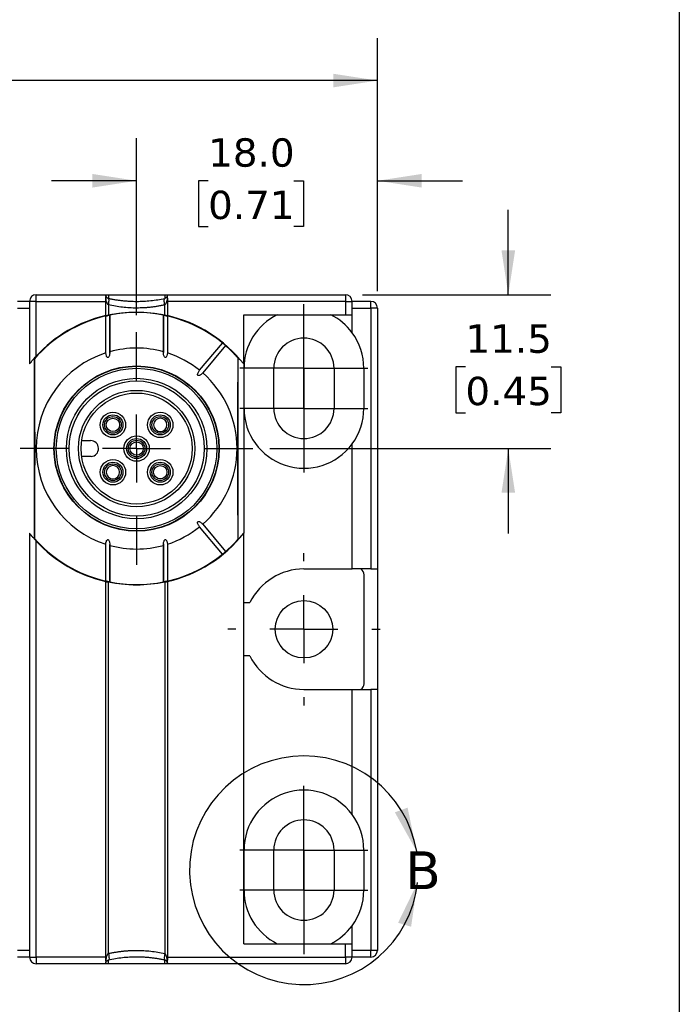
# Model space of a CAD drawing. Header units: millimetres. Extents: x 6 to 273, y 6 to 210.
# Tile 43 of 44: x 224 to 273, y 76 to 149. Entities that reach past the tile are written whole.
import ezdxf

# ---------------------------------------------------------------- set-up
doc = ezdxf.new("R2010")
doc.units = ezdxf.units.MM
doc.linetypes.add('SLD-Center', pattern=[19.05, 15.24, -1.27, 1.27, -1.27])
doc.linetypes.add('SLD-Solid', pattern=[0])
doc.layers.add('CENTER', color=40, linetype='SLD-Center')
doc.layers.add('DIMENSIONS', color=140, linetype='SLD-Solid', lineweight=25)
doc.layers.add('TEXT', color=140, linetype='SLD-Solid', lineweight=25)
doc.styles.add('SLDTEXTSTYLE0', font='VERDANA.TTF')
doc.dimstyles.new('SLDDIMSTYLE0', dxfattribs={"dimtxt": 2.158008, "dimasz": 3.302, "dimexe": 0, "dimexo": 0.0625, "dimgap": 0.539502, "dimtad": 0, "dimtih": 1, "dimtoh": 1, "dimrnd": 1e-09, "dimzin": 4, "dimdsep": 46, "dimtxsty": 'SLDTEXTSTYLE0', "dimsah": 1, "dimcen": 0.09, "dimadec": 0, "dimazin": 1, "dimtfac": 1, "dimtofl": 0, "dimtmove": 0, "dimatfit": 3, "dimfxl": 0, "dimfrac": 2, "dimtolj": 1, "dimtzin": 12, "dimarcsym": 0})
doc.dimstyles.new('SLDDIMSTYLE2', dxfattribs={"dimtxt": 2.158008, "dimasz": 3.302, "dimexe": 0, "dimexo": 0.0625, "dimgap": 0.539502, "dimtad": 0, "dimtih": 1, "dimtoh": 1, "dimrnd": 1e-09, "dimzin": 12, "dimdsep": 46, "dimtxsty": 'SLDTEXTSTYLE0', "dimsah": 1, "dimcen": 0.09, "dimadec": 0, "dimazin": 3, "dimtfac": 1, "dimtmove": 0, "dimatfit": 0, "dimfxl": 0, "dimfrac": 2, "dimtolj": 1, "dimtzin": 12, "dimarcsym": 0})
doc.dimstyles.new('SLDDIMSTYLE3', dxfattribs={"dimtxt": 2.158008, "dimasz": 3.302, "dimexe": 0, "dimexo": 0.0625, "dimgap": 0.539502, "dimtad": 0, "dimtih": 1, "dimtoh": 1, "dimrnd": 1e-09, "dimzin": 4, "dimdsep": 46, "dimtxsty": 'SLDTEXTSTYLE0', "dimsah": 1, "dimcen": 0.09, "dimadec": 0, "dimazin": 1, "dimtfac": 1, "dimtmove": 0, "dimatfit": 0, "dimfxl": 0, "dimfrac": 2, "dimtolj": 1, "dimtzin": 12, "dimarcsym": 0})

# ---------------------------------------------------------------- blocks, each defined once
blk = doc.blocks.new('_D_3')
at = {"layer": 'DIMENSIONS'}
for p, q in [((260.272, 128.586), (260.272, 134.936)), ((249.368, 128.586), (263.447, 128.586)), ((257.066, 123.19), (256.341, 123.19)), ((256.341, 123.19), (256.341, 119.761)), ((263.479, 123.19), (264.203, 123.19)), ((264.203, 123.19), (264.203, 119.761)), ((256.341, 119.761), (257.066, 119.761)), ((264.203, 119.761), (263.479, 119.761)), ((242.458, 117.086), (263.447, 117.086)), ((260.272, 117.086), (260.272, 110.736))]:
    blk.add_line(p, q, dxfattribs=at)
for points in [[(260.272, 128.586), (260.78, 131.888), (259.764, 131.888)], [(260.272, 117.086), (259.764, 113.784), (260.78, 113.784)]]:
    blk.add_solid(points, dxfattribs=at)
at = {"layer": 'DIMENSIONS', "char_height": 2.1167, "attachment_point": 1, "style": 'SLDTEXTSTYLE0'}
for s, insert in [('11.5', (257.066, 126.362)), ('0.45', (257.066, 122.449))]:
    blk.add_mtext(s, dxfattribs=dict(at, insert=insert))
blk = doc.blocks.new('_D_4')
at = {"layer": 'DIMENSIONS'}
for p, q in [((232.498, 127.046), (232.498, 140.273)), ((250.498, 128.856), (250.498, 140.273)), ((232.498, 137.098), (226.148, 137.098)), ((237.84, 137.098), (237.115, 137.098)), ((237.115, 137.098), (237.115, 133.669)), ((244.253, 137.098), (244.977, 137.098)), ((244.977, 137.098), (244.977, 133.669)), ((250.498, 137.098), (256.848, 137.098)), ((237.115, 133.669), (237.84, 133.669)), ((244.977, 133.669), (244.253, 133.669))]:
    blk.add_line(p, q, dxfattribs=at)
for points in [[(232.498, 137.098), (229.196, 137.606), (229.196, 136.59)], [(250.498, 137.098), (253.8, 136.59), (253.8, 137.606)]]:
    blk.add_solid(points, dxfattribs=at)
at = {"layer": 'DIMENSIONS', "char_height": 2.1167, "attachment_point": 1, "style": 'SLDTEXTSTYLE0'}
for s, insert in [('18.0', (237.84, 140.27)), ('0.71', (237.84, 136.357))]:
    blk.add_mtext(s, dxfattribs=dict(at, insert=insert))
blk = doc.blocks.new('_D_5')
at = {"layer": 'DIMENSIONS'}
for p, q in [((124.498, 129.356), (124.498, 147.761)), ((250.498, 128.856), (250.498, 147.761)), ((124.498, 144.586), (185.828, 144.586)), ((188.753, 144.586), (188.028, 144.586)), ((188.028, 144.586), (188.028, 141.156)), ((195.165, 144.586), (195.89, 144.586)), ((195.89, 144.586), (195.89, 141.156)), ((250.498, 144.586), (198.09, 144.586)), ((188.028, 141.156), (188.753, 141.156)), ((195.89, 141.156), (195.165, 141.156))]:
    blk.add_line(p, q, dxfattribs=at)
for points in [[(124.498, 144.586), (127.8, 144.078), (127.8, 145.094)], [(250.498, 144.586), (247.196, 145.094), (247.196, 144.078)]]:
    blk.add_solid(points, dxfattribs=at)
at = {"layer": 'DIMENSIONS', "char_height": 2.1167, "attachment_point": 1, "style": 'SLDTEXTSTYLE0'}
for s, insert in [('126.0', (187.855, 147.758)), ('4.96', (188.753, 143.845))]:
    blk.add_mtext(s, dxfattribs=dict(at, insert=insert))
blk = doc.blocks.new('SW_CENTERMARKSYMBOL_4')
at = {"layer": 'CENTER', "color": 0}
for p, q in [((0, 5.08), (0, 8.69)), ((0, 0), (0, 2.54)), ((-5.08, 0), (-8.69, 0)), ((0, 0), (-2.54, 0)), ((0, 0), (0, -2.54)), ((0, 0), (2.54, 0)), ((5.08, 0), (8.69, 0)), ((0, -5.08), (0, -8.69))]:
    blk.add_line(p, q, dxfattribs=at)
blk = doc.blocks.new('SW_CENTERMARKSYMBOL_9')
at = {"layer": 'CENTER', "color": 0}
for p, q in [((0, 5.08), (0, 5.69)), ((0, 0), (0, 2.54)), ((-5.08, 0), (-5.69, 0)), ((0, 0), (-2.54, 0)), ((0, 0), (0, -2.54)), ((0, 0), (2.54, 0)), ((5.08, 0), (5.69, 0)), ((0, -5.08), (0, -5.69))]:
    blk.add_line(p, q, dxfattribs=at)
blk = doc.blocks.new('SW_CENTERMARKSYMBOL_10')
at = {"layer": 'CENTER', "color": 0}
for p, q in [((0, 2.54), (0, 4.79)), ((0, 0), (0, 2.54)), ((-2.54, 0), (-4.79, 0)), ((0, 0), (-2.54, 0)), ((0, 0), (0, -2.54)), ((0, 0), (2.54, 0)), ((2.54, 0), (4.79, 0)), ((0, -2.54), (0, -4.79))]:
    blk.add_line(p, q, dxfattribs=at)
blk = doc.blocks.new('SW_CENTERMARKSYMBOL_11')
at = {"layer": 'CENTER', "color": 0}
for p, q in [((0, 2.54), (0, 4.79)), ((0, 0), (0, 2.54)), ((-2.54, 0), (-4.79, 0)), ((0, 0), (-2.54, 0)), ((0, 0), (0, -2.54)), ((0, 0), (2.54, 0)), ((2.54, 0), (4.79, 0)), ((0, -2.54), (0, -4.79))]:
    blk.add_line(p, q, dxfattribs=at)
blk = doc.blocks.new('SW_CENTERMARKSYMBOL_12')
at = {"layer": 'CENTER', "color": 0}
for p, q in [((0, 2.54), (0, 4.79)), ((0, 0), (0, 2.54)), ((-2.54, 0), (-4.79, 0)), ((0, 0), (-2.54, 0)), ((0, 0), (0, -2.54)), ((0, 0), (2.54, 0)), ((2.54, 0), (4.79, 0)), ((0, -2.54), (0, -4.79))]:
    blk.add_line(p, q, dxfattribs=at)
blk = doc.blocks.new('SW_CENTERMARKSYMBOL_13')
at = {"layer": 'CENTER', "color": 0}
for p, q in [((0, 2.54), (0, 4.79)), ((0, 0), (0, 2.54)), ((-2.54, 0), (-4.79, 0)), ((0, 0), (-2.54, 0)), ((0, 0), (0, -2.54)), ((0, 0), (2.54, 0)), ((2.54, 0), (4.79, 0)), ((0, -2.54), (0, -4.79))]:
    blk.add_line(p, q, dxfattribs=at)

msp = doc.modelspace()

# ---------------------------------------------------------------- linework, layer by layer
for p, q in [((224.498, 128.086), (223.598, 128.086)), ((224.498, 128.086), (224.498, 127.586)), ((224.998, 128.086), (224.498, 128.086)), ((224.998, 128.086), (224.998, 128.586)), ((224.998, 128.586), (230.198, 128.586)), ((224.998, 123.999), (224.998, 128.086)), ((224.998, 128.086), (230.198, 128.086)), ((230.198, 128.554), (230.198, 128.586)), ((230.198, 128.586), (230.395, 128.586)), ((230.198, 128.086), (230.198, 128.262)), ((230.198, 127.023), (230.198, 128.086)), ((230.395, 128.586), (230.395, 128.31)), ((230.395, 128.586), (234.6, 128.586)), ((234.6, 128.586), (234.6, 128.31)), ((234.6, 128.586), (234.798, 128.586)), ((234.798, 128.586), (248.098, 128.586)), ((234.798, 128.586), (234.798, 128.554)), ((234.798, 128.262), (234.798, 128.086)), ((234.798, 128.086), (234.798, 127.023)), ((248.098, 128.086), (234.798, 128.086)), ((248.098, 128.586), (248.098, 128.086)), ((248.098, 128.086), (248.098, 127.086)), ((248.098, 128.086), (248.598, 128.086)), ((248.598, 127.586), (248.598, 128.086)), ((249.998, 128.086), (248.598, 128.086)), ((249.998, 127.586), (249.998, 128.086)), ((223.598, 127.586), (224.498, 127.586)), ((224.498, 127.586), (224.498, 123.414)), ((230.395, 127.821), (230.395, 127.067)), ((234.6, 127.067), (234.6, 127.821)), ((248.598, 127.086), (248.598, 127.586)), ((248.598, 127.586), (249.998, 127.586)), ((249.998, 127.586), (249.998, 108.086)), ((250.498, 127.586), (249.998, 127.586)), ((250.498, 127.586), (250.498, 108.086)), ((230.199, 124.232), (230.199, 126.993)), ((230.497, 127.058), (230.497, 124.321)), ((230.498, 124.194), (230.498, 127.07)), ((234.498, 127.073), (234.498, 124.262)), ((234.499, 124.321), (234.499, 127.058)), ((234.797, 126.993), (234.797, 124.232)), ((240.498, 127.086), (248.098, 127.086)), ((240.498, 123.414), (240.498, 127.086)), ((248.098, 127.086), (248.598, 127.086)), ((248.598, 125.744), (248.598, 127.086)), ((237.207, 122.932), (238.92, 124.973)), ((239.149, 124.78), (237.437, 122.739)), ((224.848, 123.795), (224.857, 123.798)), ((224.848, 123.795), (224.848, 110.377)), ((240.089, 123.855), (240.098, 123.851)), ((240.098, 110.321), (240.098, 123.851)), ((240.498, 123.414), (240.498, 110.758)), ((240.523, 120.086), (240.523, 123.086)), ((242.748, 120.086), (242.748, 123.086)), ((247.248, 123.086), (247.248, 120.086)), ((249.473, 123.086), (249.473, 120.086)), ((228.392, 117.687), (229.056, 117.687)), ((248.598, 108.086), (248.598, 117.428)), ((229.097, 116.487), (228.391, 116.487)), ((238.92, 109.199), (237.207, 111.24)), ((237.437, 111.433), (239.149, 109.392)), ((224.498, 110.758), (224.498, 79.586)), ((224.857, 110.374), (224.848, 110.377)), ((240.498, 80.086), (240.498, 110.758)), ((224.998, 79.086), (224.998, 110.173)), ((230.199, 107.179), (230.199, 109.94)), ((230.497, 109.851), (230.497, 107.114)), ((230.498, 107.099), (230.498, 109.91)), ((234.498, 109.978), (234.498, 107.102)), ((234.499, 107.114), (234.499, 109.851)), ((234.797, 109.94), (234.797, 107.179)), ((240.098, 110.321), (240.089, 110.317)), ((244.998, 108.086), (248.598, 108.086)), ((249.998, 108.086), (248.598, 108.086)), ((249.498, 99.516), (249.498, 107.656)), ((249.998, 108.086), (250.498, 108.086)), ((250.498, 108.086), (250.498, 99.086)), ((230.198, 79.086), (230.198, 107.149)), ((230.395, 79.351), (230.395, 107.105)), ((234.6, 107.105), (234.6, 79.351)), ((234.798, 107.149), (234.798, 79.086)), ((240.498, 105.586), (240.967, 105.586)), ((240.967, 101.586), (240.498, 101.586)), ((244.998, 99.086), (248.598, 99.086)), ((248.598, 89.744), (248.598, 99.086)), ((248.598, 99.086), (249.998, 99.086)), ((249.998, 99.086), (249.998, 79.586)), ((250.498, 99.086), (249.998, 99.086)), ((250.498, 99.086), (250.498, 79.586)), ((240.523, 84.086), (240.523, 87.086)), ((242.748, 84.086), (242.748, 87.086)), ((247.248, 87.086), (247.248, 84.086)), ((249.473, 87.086), (249.473, 84.086)), ((248.598, 80.086), (248.598, 81.428)), ((224.498, 79.586), (223.598, 79.586)), ((224.498, 79.586), (224.498, 79.086)), ((240.498, 80.086), (248.098, 80.086)), ((248.098, 79.086), (248.098, 80.086)), ((248.098, 80.086), (248.598, 80.086)), ((248.598, 79.586), (248.598, 80.086)), ((248.598, 79.086), (248.598, 79.586)), ((249.998, 79.586), (248.598, 79.586)), ((250.498, 79.586), (249.998, 79.586)), ((249.998, 79.086), (249.998, 79.586)), ((224.498, 79.086), (223.598, 79.086)), ((224.498, 79.086), (224.998, 79.086)), ((224.998, 79.086), (224.998, 78.586)), ((230.198, 79.086), (224.998, 79.086)), ((230.198, 78.91), (230.198, 79.086)), ((230.395, 78.586), (230.395, 78.862)), ((234.6, 78.586), (234.6, 78.862)), ((234.798, 79.086), (248.098, 79.086)), ((234.798, 79.086), (234.798, 78.91)), ((248.098, 79.086), (248.098, 78.586)), ((248.598, 79.086), (248.098, 79.086)), ((249.998, 79.086), (248.598, 79.086)), ((230.198, 78.586), (224.998, 78.586)), ((230.198, 78.586), (230.198, 78.618)), ((230.395, 78.586), (230.198, 78.586)), ((234.6, 78.586), (230.395, 78.586)), ((234.798, 78.586), (234.6, 78.586)), ((234.798, 78.618), (234.798, 78.586)), ((248.098, 78.586), (234.798, 78.586))]:
    msp.add_line(p, q)
at = {"flags": 128}
for points in [[(224.857, 123.798), (224.865, 122.632), (224.872, 121.433), (224.877, 120.209), (224.88, 118.967), (224.882, 117.714), (224.882, 116.458), (224.88, 115.205), (224.877, 113.963), (224.872, 112.739), (224.865, 111.54), (224.857, 110.374)], [(240.089, 110.317), (240.08, 111.493), (240.074, 112.701), (240.069, 113.936), (240.065, 115.188), (240.064, 116.452), (240.064, 117.72), (240.065, 118.984), (240.069, 120.236), (240.074, 121.471), (240.08, 122.679), (240.089, 123.855)]]:
    msp.add_lwpolyline(points, dxfattribs=at)
for centre, radius in [((232.498, 117.086), 6.175), ((232.498, 117.086), 6.15), ((232.498, 117.086), 6), ((232.498, 117.086), 5.25), ((232.498, 117.086), 5.05), ((232.498, 117.086), 4.35), ((232.498, 117.086), 4.15), ((230.73, 118.854), 0.95), ((230.73, 118.854), 0.75), ((230.73, 118.854), 0.625), ((230.73, 118.854), 0.5), ((234.266, 118.854), 0.95), ((234.266, 118.854), 0.75), ((234.266, 118.854), 0.625), ((232.498, 117.086), 0.95), ((232.498, 117.086), 0.75), ((232.498, 117.086), 0.625), ((232.498, 117.086), 0.5), ((230.73, 115.318), 0.95), ((234.266, 115.318), 0.95), ((230.73, 115.318), 0.75), ((230.73, 115.318), 0.625), ((234.266, 115.318), 0.75), ((234.266, 115.318), 0.625), ((234.266, 115.318), 0.5), ((244.998, 103.586), 2.15)]:
    msp.add_circle(centre, radius)
for centre, radius, start, end in [((224.998, 128.086), 0.5, 90, 180), ((248.098, 128.086), 0.5, 0, 90), ((249.998, 127.586), 0.5, 0, 90), ((232.498, 117.086), 10.175, 41.67497, 138.75026), ((232.498, 117.086), 10.17, 103.06385, 138.70141), ((232.498, 117.086), 10.2, 103.03171, 137.33207), ((232.498, 117.086), 10.17, 78.65339, 101.34661), ((232.498, 117.086), 10.17, 50.84506, 76.93615), ((232.498, 117.086), 10.2, 38.34275, 76.96829), ((244.998, 123.086), 4.475, 116.6383, 180), ((244.998, 123.086), 4.475, 36.44097, 63.3617), ((244.998, 123.086), 2.25, 0, 180), ((244.998, 123.086), 4.475, 0, 36.44097), ((232.498, 117.086), 7.507, 74.54013, 105.45987), ((232.498, 117.086), 10.17, 41.72359, 49.15494), ((232.498, 117.086), 7.507, 107.83349, 252.16651), ((232.498, 117.086), 7.507, 51.14498, 72.16651), ((232.498, 117.086), 7.507, 311.14498, 48.85502), ((244.998, 120.086), 4.475, 180, 323.55903), ((244.998, 120.086), 2.25, 180, 0), ((244.998, 120.086), 4.475, 323.55903, 0), ((234.266, 118.854), 0.5, 90, 270), ((234.266, 118.854), 0.5, 270, 90), ((229.048, 117.086), 0.601, 274.66458, 89.20806), ((230.73, 115.318), 0.5, 90, 270), ((230.73, 115.318), 0.5, 270, 90), ((232.498, 117.086), 7.507, 287.83349, 308.85502), ((232.498, 117.086), 10.175, 221.24974, 318.32503), ((232.498, 117.086), 10.17, 221.29859, 256.93615), ((232.498, 117.086), 10.2, 283.03171, 321.65725), ((232.498, 117.086), 10.2, 222.66793, 256.96829), ((232.498, 117.086), 7.507, 254.54013, 285.45987), ((232.498, 117.086), 10.17, 310.84506, 318.27641), ((232.498, 117.086), 10.17, 283.06385, 309.15494), ((244.998, 103.586), 4.5, 90, 153.6122), ((248.998, 107.656), 0.5, 0, 59.31658), ((232.498, 117.086), 10.17, 258.65339, 281.34661), ((244.998, 103.586), 4.5, 206.3878, 270), ((248.998, 99.516), 0.5, 300.68342, 0), ((244.998, 87.086), 4.475, 36.44097, 180), ((244.998, 87.086), 2.25, 0, 180), ((244.998, 87.086), 4.475, 0, 36.44097), ((244.998, 84.086), 4.475, 180, 243.3617), ((244.998, 84.086), 2.25, 180, 0), ((244.998, 84.086), 4.475, 323.55903, 0), ((244.998, 84.086), 4.475, 296.6383, 323.55903), ((249.998, 79.586), 0.5, 270, 0), ((224.998, 79.086), 0.5, 180, 270), ((248.098, 79.086), 0.5, 270, 0)]:
    msp.add_arc(centre, radius, start, end)
for points in [[(230.205, 128.494), (230.199, 128.519), (230.198, 128.539), (230.198, 128.554)], [(230.198, 128.262), (230.198, 128.302), (230.199, 128.34), (230.205, 128.375)], [(230.395, 127.821), (230.421, 127.945), (230.45, 128.193), (230.421, 128.304), (230.395, 128.31)], [(234.6, 127.821), (234.575, 127.945), (234.545, 128.193), (234.575, 128.304), (234.6, 128.31)], [(234.798, 128.554), (234.798, 128.539), (234.797, 128.519), (234.791, 128.494)], [(234.791, 128.375), (234.797, 128.34), (234.798, 128.302), (234.798, 128.262)], [(230.395, 127.067), (231.081, 127.211), (231.781, 127.286), (232.498, 127.286)], [(232.498, 127.286), (233.214, 127.286), (233.915, 127.211), (234.6, 127.067)], [(232.498, 106.886), (231.781, 106.886), (231.081, 106.961), (230.395, 107.105)], [(234.6, 107.105), (233.915, 106.961), (233.214, 106.886), (232.498, 106.886)], [(230.205, 78.797), (230.199, 78.832), (230.198, 78.87), (230.198, 78.91)], [(230.395, 79.351), (230.421, 79.227), (230.45, 78.979), (230.421, 78.868), (230.395, 78.862)], [(234.6, 79.351), (234.575, 79.227), (234.545, 78.979), (234.575, 78.868), (234.6, 78.862)], [(234.798, 78.91), (234.798, 78.87), (234.797, 78.832), (234.791, 78.797)], [(230.198, 78.618), (230.198, 78.633), (230.199, 78.653), (230.205, 78.678)], [(234.791, 78.678), (234.797, 78.653), (234.798, 78.633), (234.798, 78.618)]]:
    msp.add_open_spline(points, degree=3)
for points, knots in [([(230.205, 128.375), (230.208, 128.392), (230.21, 128.409), (230.211, 128.425), (230.211, 128.437), (230.211, 128.45), (230.21, 128.461), (230.209, 128.473), (230.208, 128.484), (230.205, 128.494)], [0, 0, 0, 0, 0.0000643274, 0.0000643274, 0.0000643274, 0.0001166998, 0.0001166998, 0.0001166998, 0.0001700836, 0.0001700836, 0.0001700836, 0.0001700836]), ([(230.205, 128.494), (230.211, 128.469), (230.232, 128.419), (230.276, 128.369), (230.331, 128.33), (230.369, 128.315), (230.395, 128.31)], [0.211804, 0.211804, 0.211804, 0.211804, 0.524812, 0.846675, 1.007607, 1.329504, 1.329504, 1.329504, 1.329504]), ([(230.395, 127.821), (230.369, 127.838), (230.331, 127.882), (230.276, 127.998), (230.232, 128.151), (230.211, 128.299), (230.205, 128.375)], [0.211804, 0.211804, 0.211804, 0.211804, 0.533701, 0.694633, 1.016496, 1.329504, 1.329504, 1.329504, 1.329504]), ([(230.395, 128.31), (230.482, 128.292), (230.654, 128.256), (230.915, 128.211), (231.177, 128.173), (231.44, 128.141), (231.704, 128.117), (231.968, 128.1), (232.233, 128.089), (232.586, 128.085), (233.028, 128.096), (233.557, 128.138), (234.084, 128.207), (234.428, 128.275), (234.6, 128.31)], [0, 0, 0, 0, 0.063321, 0.126314, 0.189028, 0.251508, 0.313802, 0.375955, 0.438016, 0.500031, 0.624098, 0.748535, 0.873713, 1, 1, 1, 1]), ([(234.791, 128.494), (234.786, 128.478), (234.777, 128.448), (234.753, 128.408), (234.726, 128.377), (234.697, 128.352), (234.667, 128.334), (234.637, 128.319), (234.612, 128.312), (234.6, 128.31)], [0, 0, 0, 0, 0.245311, 0.449814, 0.613771, 0.738897, 0.844073, 0.930426, 1, 1, 1, 1]), ([(234.791, 128.375), (234.781, 128.26), (234.75, 128.078), (234.677, 127.897), (234.627, 127.838), (234.6, 127.821)], [-1.329503, -1.329503, -1.329503, -1.329503, -0.855564, -0.533701, -0.211837, -0.211837, -0.211837, -0.211837]), ([(234.791, 128.494), (234.788, 128.485), (234.787, 128.475), (234.786, 128.464), (234.785, 128.453), (234.784, 128.442), (234.785, 128.43), (234.785, 128.412), (234.787, 128.394), (234.791, 128.375)], [0, 0, 0, 0, 0.0000495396, 0.0000495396, 0.0000495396, 0.0000990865, 0.0000990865, 0.0000990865, 0.0001703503, 0.0001703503, 0.0001703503, 0.0001703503]), ([(234.6, 127.821), (234.514, 127.802), (234.342, 127.764), (234.081, 127.717), (233.819, 127.677), (233.556, 127.644), (233.292, 127.618), (233.027, 127.6), (232.763, 127.589), (232.41, 127.583), (231.967, 127.595), (231.439, 127.64), (230.912, 127.712), (230.568, 127.784), (230.395, 127.821)], [0, 0, 0, 0, 0.063321, 0.126314, 0.189028, 0.251508, 0.313802, 0.375955, 0.438016, 0.500031, 0.624098, 0.748535, 0.873713, 1, 1, 1, 1]), ([(230.198, 127.023), (230.198, 127.023), (230.218, 127.028), (230.29, 127.044), (230.34, 127.055), (230.395, 127.067)], [0, 0, 0, 0, 0.5, 0.5, 1, 1, 1, 1]), ([(230.199, 126.993), (230.203, 126.995), (230.22, 126.999), (230.274, 127.012), (230.314, 127.021), (230.4, 127.039), (230.442, 127.048), (230.492, 127.058), (230.501, 127.059), (230.497, 127.058)], [0, 0, 0, 0, 0.25, 0.25, 0.5, 0.5, 0.75, 0.75, 1, 1, 1, 1]), ([(234.499, 127.058), (234.495, 127.059), (234.503, 127.058), (234.553, 127.048), (234.595, 127.04), (234.681, 127.021), (234.72, 127.012), (234.775, 126.999), (234.792, 126.995), (234.797, 126.993)], [0, 0, 0, 0, 0.25, 0.25, 0.5, 0.5, 0.75, 0.75, 1, 1, 1, 1]), ([(234.6, 127.067), (234.656, 127.055), (234.706, 127.044), (234.778, 127.028), (234.798, 127.023), (234.798, 127.023)], [0, 0, 0, 0, 0.5, 0.5, 1, 1, 1, 1]), ([(238.92, 124.973), (238.92, 124.973), (238.93, 124.965), (238.97, 124.933), (239.002, 124.907), (239.069, 124.851), (239.101, 124.824), (239.14, 124.789), (239.15, 124.78), (239.149, 124.78)], [0, 0, 0, 0, 0.25, 0.25, 0.5, 0.5, 0.75, 0.75, 1, 1, 1, 1]), ([(224.498, 123.414), (224.498, 123.414), (224.52, 123.442), (224.588, 123.526), (224.631, 123.579), (224.774, 123.749), (224.884, 123.875), (224.998, 123.999)], [0, 0, 0, 0, 0.25, 0.25, 0.5, 0.5, 1, 1, 1, 1]), ([(230.497, 124.321), (230.5, 124.247), (230.496, 124.175), (230.474, 124.068), (230.465, 124.032), (230.437, 123.963), (230.42, 123.929), (230.376, 123.895), (230.357, 123.888), (230.32, 123.894), (230.304, 123.905), (230.266, 123.946), (230.251, 123.981), (230.213, 124.085), (230.203, 124.158), (230.199, 124.232)], [0, 0, 0, 0, 0.25, 0.25, 0.375, 0.375, 0.5, 0.5, 0.5625, 0.5625, 0.625, 0.625, 0.75, 0.75, 1, 1, 1, 1]), ([(234.797, 124.232), (234.793, 124.158), (234.782, 124.085), (234.745, 123.981), (234.73, 123.947), (234.693, 123.906), (234.677, 123.894), (234.641, 123.887), (234.621, 123.894), (234.577, 123.928), (234.559, 123.962), (234.532, 124.03), (234.522, 124.066), (234.5, 124.174), (234.495, 124.247), (234.499, 124.321)], [0, 0, 0, 0, 0.25, 0.25, 0.375, 0.375, 0.4375, 0.4375, 0.5, 0.5, 0.625, 0.625, 0.75, 0.75, 1, 1, 1, 1]), ([(237.437, 122.739), (237.391, 122.684), (237.34, 122.635), (237.251, 122.575), (237.22, 122.557), (237.17, 122.539), (237.152, 122.535), (237.116, 122.534), (237.097, 122.538), (237.069, 122.561), (237.062, 122.579), (237.056, 122.615), (237.057, 122.633), (237.065, 122.686), (237.078, 122.72), (237.121, 122.817), (237.161, 122.877), (237.207, 122.932)], [0, 0, 0, 0, 0.25, 0.25, 0.375, 0.375, 0.4375, 0.4375, 0.5, 0.5, 0.5625, 0.5625, 0.625, 0.625, 0.75, 0.75, 1, 1, 1, 1]), ([(237.207, 111.24), (237.161, 111.295), (237.122, 111.354), (237.078, 111.452), (237.066, 111.485), (237.057, 111.538), (237.056, 111.556), (237.061, 111.592), (237.069, 111.61), (237.096, 111.633), (237.115, 111.638), (237.151, 111.637), (237.169, 111.633), (237.219, 111.616), (237.251, 111.598), (237.339, 111.537), (237.391, 111.488), (237.437, 111.433)], [0, 0, 0, 0, 0.25, 0.25, 0.375, 0.375, 0.4375, 0.4375, 0.5, 0.5, 0.5625, 0.5625, 0.625, 0.625, 0.75, 0.75, 1, 1, 1, 1]), ([(224.998, 110.173), (224.941, 110.235), (224.886, 110.296), (224.779, 110.418), (224.726, 110.479), (224.632, 110.592), (224.588, 110.646), (224.521, 110.729), (224.498, 110.758), (224.498, 110.758)], [0, 0, 0, 0, 0.25, 0.25, 0.5, 0.5, 0.75, 0.75, 1, 1, 1, 1]), ([(230.199, 109.94), (230.202, 110.014), (230.213, 110.087), (230.25, 110.191), (230.266, 110.225), (230.303, 110.266), (230.319, 110.278), (230.355, 110.285), (230.374, 110.278), (230.419, 110.244), (230.436, 110.21), (230.464, 110.142), (230.474, 110.106), (230.495, 109.998), (230.5, 109.925), (230.497, 109.851)], [0, 0, 0, 0, 0.25, 0.25, 0.375, 0.375, 0.4375, 0.4375, 0.5, 0.5, 0.625, 0.625, 0.75, 0.75, 1, 1, 1, 1]), ([(234.499, 109.851), (234.495, 109.925), (234.5, 109.997), (234.521, 110.104), (234.531, 110.14), (234.559, 110.209), (234.576, 110.243), (234.62, 110.277), (234.639, 110.284), (234.676, 110.278), (234.692, 110.267), (234.73, 110.226), (234.745, 110.191), (234.782, 110.087), (234.793, 110.014), (234.797, 109.94)], [0, 0, 0, 0, 0.25, 0.25, 0.375, 0.375, 0.5, 0.5, 0.5625, 0.5625, 0.625, 0.625, 0.75, 0.75, 1, 1, 1, 1]), ([(239.149, 109.392), (239.15, 109.392), (239.14, 109.383), (239.101, 109.349), (239.07, 109.322), (239.004, 109.266), (238.971, 109.24), (238.93, 109.207), (238.92, 109.199), (238.92, 109.199)], [0, 0, 0, 0, 0.25, 0.25, 0.5, 0.5, 0.75, 0.75, 1, 1, 1, 1]), ([(230.198, 107.149), (230.198, 107.149), (230.218, 107.144), (230.29, 107.128), (230.34, 107.117), (230.395, 107.105)], [0, 0, 0, 0, 0.5, 0.5, 1, 1, 1, 1]), ([(230.497, 107.114), (230.501, 107.113), (230.493, 107.114), (230.443, 107.124), (230.401, 107.132), (230.314, 107.151), (230.275, 107.16), (230.22, 107.173), (230.203, 107.177), (230.199, 107.179)], [0, 0, 0, 0, 0.25, 0.25, 0.5, 0.5, 0.75, 0.75, 1, 1, 1, 1]), ([(234.797, 107.179), (234.792, 107.177), (234.775, 107.173), (234.721, 107.16), (234.682, 107.151), (234.596, 107.133), (234.553, 107.124), (234.504, 107.114), (234.495, 107.113), (234.499, 107.114)], [0, 0, 0, 0, 0.25, 0.25, 0.5, 0.5, 0.75, 0.75, 1, 1, 1, 1]), ([(234.6, 107.105), (234.656, 107.117), (234.706, 107.128), (234.778, 107.144), (234.798, 107.149), (234.798, 107.149)], [0, 0, 0, 0, 0.5, 0.5, 1, 1, 1, 1]), ([(230.395, 79.351), (230.482, 79.37), (230.654, 79.407), (230.915, 79.455), (231.177, 79.495), (231.44, 79.528), (231.704, 79.554), (231.968, 79.572), (232.233, 79.583), (232.586, 79.588), (233.028, 79.577), (233.557, 79.532), (234.084, 79.46), (234.428, 79.388), (234.6, 79.351)], [0, 0, 0, 0, 0.063321, 0.126314, 0.189028, 0.251508, 0.313802, 0.375955, 0.438016, 0.500031, 0.624098, 0.748535, 0.873713, 1, 1, 1, 1]), ([(230.205, 78.797), (230.215, 78.912), (230.246, 79.094), (230.318, 79.275), (230.369, 79.334), (230.395, 79.351)], [-1.329503, -1.329503, -1.329503, -1.329503, -0.855564, -0.533701, -0.211837, -0.211837, -0.211837, -0.211837]), ([(230.205, 78.678), (230.21, 78.694), (230.219, 78.724), (230.243, 78.764), (230.27, 78.795), (230.298, 78.82), (230.328, 78.838), (230.359, 78.853), (230.384, 78.86), (230.395, 78.862)], [0, 0, 0, 0, 0.245311, 0.449814, 0.613771, 0.738897, 0.844073, 0.930426, 1, 1, 1, 1]), ([(230.205, 78.678), (230.207, 78.687), (230.209, 78.697), (230.21, 78.708), (230.211, 78.719), (230.211, 78.73), (230.211, 78.742), (230.21, 78.76), (230.208, 78.778), (230.205, 78.797)], [0, 0, 0, 0, 0.0000495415, 0.0000495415, 0.0000495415, 0.0000990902, 0.0000990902, 0.0000990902, 0.0001703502, 0.0001703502, 0.0001703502, 0.0001703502]), ([(234.6, 78.862), (234.514, 78.88), (234.342, 78.916), (234.081, 78.961), (233.819, 78.999), (233.556, 79.031), (233.292, 79.055), (233.027, 79.072), (232.763, 79.083), (232.41, 79.087), (231.967, 79.076), (231.439, 79.034), (230.912, 78.965), (230.568, 78.897), (230.395, 78.862)], [0, 0, 0, 0, 0.063321, 0.126314, 0.189028, 0.251508, 0.313802, 0.375955, 0.438016, 0.500031, 0.624098, 0.748535, 0.873713, 1, 1, 1, 1]), ([(234.791, 78.797), (234.786, 78.846), (234.777, 78.935), (234.753, 79.054), (234.726, 79.149), (234.697, 79.223), (234.667, 79.279), (234.637, 79.322), (234.612, 79.342), (234.6, 79.351)], [0, 0, 0, 0, 0.245311, 0.449814, 0.613771, 0.738897, 0.844073, 0.930426, 1, 1, 1, 1]), ([(234.791, 78.678), (234.784, 78.703), (234.764, 78.752), (234.72, 78.803), (234.665, 78.842), (234.627, 78.857), (234.6, 78.862)], [0.211804, 0.211804, 0.211804, 0.211804, 0.52481, 0.846674, 1.007607, 1.329504, 1.329504, 1.329504, 1.329504]), ([(234.791, 78.797), (234.788, 78.78), (234.786, 78.763), (234.785, 78.747), (234.784, 78.735), (234.784, 78.722), (234.785, 78.711), (234.786, 78.699), (234.788, 78.688), (234.791, 78.678)], [0, 0, 0, 0, 0.0000643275, 0.0000643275, 0.0000643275, 0.0001166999, 0.0001166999, 0.0001166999, 0.0001700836, 0.0001700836, 0.0001700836, 0.0001700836])]:
    msp.add_open_spline(points, degree=3, knots=knots)
at = {"layer": 'TEXT'}
msp.add_line((273.05, 209.55), (273.05, 6.35), dxfattribs=at)
msp.add_arc((244.998, 85.573), 8.545, 9.49965, 353.84775, dxfattribs=at)
for points in [[(253.425, 86.983), (252.748, 90.255), (251.796, 89.9)], [(253.493, 84.657), (252.037, 81.65), (253.009, 81.352)]]:
    msp.add_solid(points, dxfattribs=at)

# ---------------------------------------------------------------- block references
at = {"layer": 'CENTER'}
for name, p in [('SW_CENTERMARKSYMBOL_11', (244.998, 123.086)), ('SW_CENTERMARKSYMBOL_4', (232.498, 117.086)), ('SW_CENTERMARKSYMBOL_10', (244.998, 120.086)), ('SW_CENTERMARKSYMBOL_9', (244.998, 103.586)), ('SW_CENTERMARKSYMBOL_12', (244.998, 87.086)), ('SW_CENTERMARKSYMBOL_13', (244.998, 84.086))]:
    msp.add_blockref(name, p, dxfattribs=at)

# ---------------------------------------------------------------- texts
at = {"layer": 'TEXT', "insert": (252.575, 86.983), "char_height": 2.822, "attachment_point": 1, "style": 'SLDTEXTSTYLE0'}
msp.add_mtext('B', dxfattribs=at)

# ---------------------------------------------------------------- dimensions: what is measured, and where the dimension line sits
at = {"layer": 'DIMENSIONS'}
for base, p1, p2, dimstyle, picture, middle in [((124.498, 144.586), (250.498, 127.586), (124.498, 128.086), 'SLDDIMSTYLE0', '_D_5', (191.959, 144.586)), ((250.498, 137.098), (232.498, 125.776), (250.498, 127.586), 'SLDDIMSTYLE3', '_D_4', (241.046, 137.098))]:
    dim = msp.add_linear_dim(base=base, p1=p1, p2=p2, dimstyle=dimstyle, dxfattribs=at)
    dim.commit()
    dim.dimension.update_dxf_attribs({"geometry": picture, "text_midpoint": middle, "dimtype": 160})
dim = msp.add_linear_dim(base=(260.272, 128.586), p1=(241.188, 117.086), p2=(248.098, 128.586), angle=90, dimstyle='SLDDIMSTYLE2', dxfattribs=at)
dim.commit()
dim.dimension.update_dxf_attribs({"geometry": '_D_3', "text_midpoint": (260.272, 123.19), "dimtype": 160})

doc.saveas('drawing.dxf')
